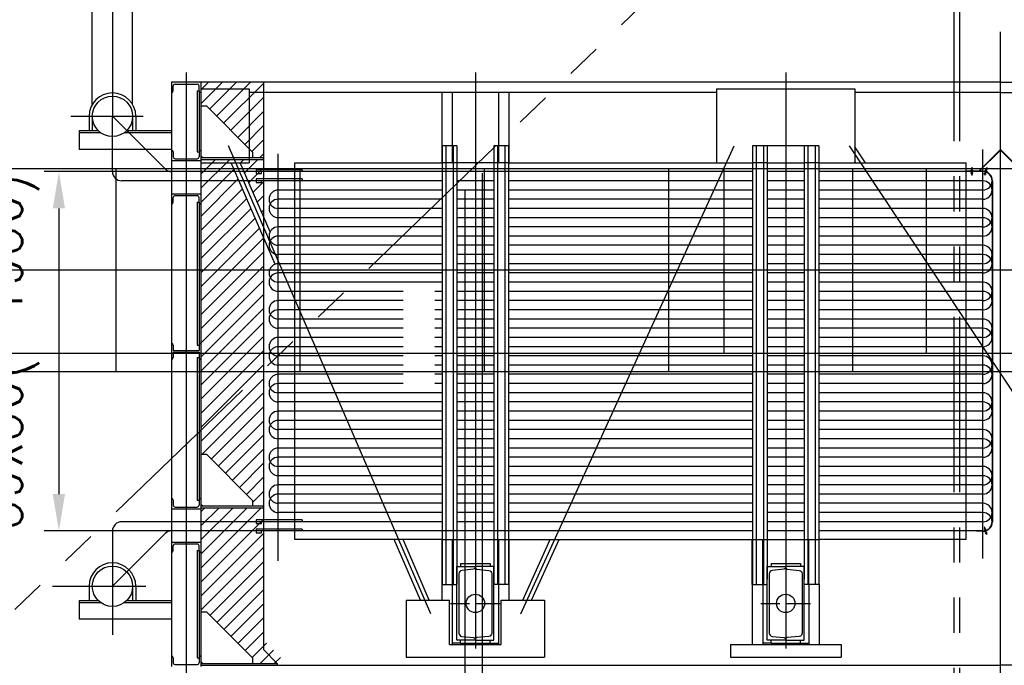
# Model space of a CAD drawing. Header units: millimetres. Extents: x -21 to 67273, y 14 to 95134.
# Tile 48 of 55: x 46834 to 52179, y 67728 to 71231. Entities that reach past the tile are written whole.
import ezdxf

# ---------------------------------------------------------------- set-up
doc = ezdxf.new("R2010")
doc.units = ezdxf.units.MM
doc.header["$LTSCALE"] = 30
for name, pattern in [('CENTER', [50.8, 31.75, -6.35, 6.35, -6.35]), ('DASHED', [19.05, 12.7, -6.35]), ('PHANTOM', [63.5, 31.75, -6.35, 6.35, -6.35, 6.35, -6.35])]:
    doc.linetypes.add(name, pattern=pattern)
doc.layers.get('Defpoints').update_dxf_attribs({"color": 5})
for name, color, linetype in [('双点画线', 6, 'PHANTOM'), ('标注', 3, 'Continuous'), ('点画线', 2, 'CENTER'), ('细实线', 4, 'Continuous'), ('虚线', 1, 'DASHED')]:
    doc.layers.add(name, color=color, linetype=linetype)
doc.styles.get("Standard").update_dxf_attribs({"font": 'romans.shx', "width": 0.7, "bigfont": 'hzdx.shx'})
doc.dimstyles.get("Standard").update_dxf_attribs({"dimscale": 80, "dimtxt": 3.5, "dimasz": 2.5, "dimexe": 1, "dimexo": 0, "dimgap": 1, "dimtad": 1, "dimzin": 12, "dimdsep": 46, "dimtxsty": 'Standard', "dimcen": 0, "dimclrt": 256, "dimazin": 3, "dimtfac": 1, "dimtmove": 0, "dimatfit": 3, "dimfxl": 1, "dimlwd": -1, "dimlwe": -1, "dimarcsym": 0})

# ---------------------------------------------------------------- blocks, each defined once
blk = doc.blocks.new('*D44')
at = {"layer": 'Defpoints', "color": 0, "ltscale": 20}
for p in [(49920.3, 70407.1), (47047.2, 68457.1), (49920.3, 68457.1)]:
    blk.add_point(p, dxfattribs=at)
at = {"layer": '标注', "color": 0, "ltscale": 20}
for p, q in [((49920.3, 70407.1), (46967.2, 70407.1)), ((47047.2, 70207.1), (47047.2, 68657.1)), ((49920.3, 68457.1), (46967.2, 68457.1))]:
    blk.add_line(p, q, dxfattribs=at)
for points in [[(47013.9, 70207.1), (47080.6, 70207.1), (47047.2, 70407.1)], [(47013.9, 68657.1), (47080.6, 68657.1), (47047.2, 68457.1)]]:
    blk.add_solid(points, dxfattribs=at)
at = {"layer": '标注', "ltscale": 20, "insert": (46753.9, 69432.1), "char_height": 280, "attachment_point": 5, "rotation": 90}
blk.add_mtext('39x50(=1950)', dxfattribs=at)
blk = doc.blocks.new('A$C14D42C78')
at = {"ltscale": 5}
for p, q in [((-80, 0), (-80, -16)), ((-80, 0), (80, 0)), ((80, 0), (80, -16)), ((-80, -432), (-80, -416)), ((80, -432), (80, -416)), ((-80, -432), (80, -432))]:
    blk.add_line(p, q, dxfattribs=at)
for points in [[(-89.5, -377.2, 0.385314), (-73.3, -395.1), (-8.1, -401.7, -0.385314), (0, -410.6), (0, -416), (-100, -416), (-100, -16), (0, -16), (0, -21.4, -0.385314), (-8.1, -30.3), (-73.3, -36.9, 0.385314), (-89.5, -54.8)], [(89.5, -377.2, -0.385314), (73.3, -395.1), (8.1, -401.7, 0.385314), (0, -410.6), (0, -416), (100, -416), (100, -16), (0, -16), (0, -21.4, 0.385314), (8.1, -30.3), (73.3, -36.9, -0.385314), (89.5, -54.8)]]:
    blk.add_lwpolyline(points, format="xyb", close=True)
blk.add_circle((0, -216), 50, dxfattribs=at)
at = {"layer": '点画线', "ltscale": 5}
for p, q in [((0, 28.7), (0, -176.6)), ((-134.3, -216), (-31.9, -216)), ((0, -216), (0, -460.7)), ((0, -216), (134.3, -216))]:
    blk.add_line(p, q, dxfattribs=at)

msp = doc.modelspace()

# ---------------------------------------------------------------- hatches: boundary and pattern name
at = {"layer": '细实线', "ltscale": 20}
h = msp.add_hatch(dxfattribs=at)
h.set_pattern_fill('ANSI31', color=256, scale=17, style=0)
h.set_pattern_definition([(45, (36075.54, 56742.214), (-38.16609, 38.16609), [])])
h.paths.add_polyline_path([(47817.876, 70892.118), (47817.876, 70855.618), (48080.876, 70855.618), (48080.876, 70835.618), (48157.876, 70835.618), (48157.876, 70892.118)])
h.paths.add_polyline_path([(47817.876, 70855.618), (47817.876, 70763.118), (47847.876, 70763.118), (48080.876, 70530.118), (48080.876, 70855.618)])
h.paths.add_polyline_path([(48080.876, 70530.118), (48097.876, 70513.118), (48097.876, 70483.118), (48157.876, 70483.118), (48157.876, 70835.618), (48080.876, 70835.618)])
h.paths.add_polyline_path([(48006.716, 70455.618), (47999.145, 70473.118), (47817.876, 70473.118), (47817.876, 70455.618)])
h.paths.add_polyline_path([(48080.876, 70455.618), (48080.876, 70473.118), (47999.145, 70473.118), (48006.716, 70455.618)])
h.paths.add_polyline_path([(48157.876, 70407.118), (48157.876, 70473.118), (48080.876, 70473.118), (48080.876, 70455.618), (48030.686, 70455.618), (48051.668, 70407.118)])
h.paths.add_polyline_path([(47817.876, 70455.618), (47817.876, 70407.118), (48003.727, 70407.118), (47982.745, 70455.618)])
h.paths.add_polyline_path([(47817.876, 70407.118), (47817.876, 70357.118), (48025.359, 70357.118), (48003.727, 70407.118)])
h.paths.add_polyline_path([(48051.668, 70407.118), (48073.3, 70357.118), (48157.876, 70357.118), (48157.876, 70407.118)])
h.paths.add_polyline_path([(48073.3, 70357.118), (48157.876, 70161.622), (48157.876, 70357.118)], flags=17)
h.paths.add_polyline_path([(48025.359, 70357.118), (47817.876, 70357.118), (47817.876, 68873.118), (47847.876, 68873.118), (48097.876, 68623.118), (48097.876, 68593.118), (48157.876, 68593.118), (48157.876, 70050.807)])
h.paths.add_polyline_path([(47817.876, 68583.118), (47817.876, 68507.118), (48157.876, 68507.118), (48157.876, 68583.118)])
h.paths.add_polyline_path([(48157.876, 68457.118), (48157.876, 68507.118), (47817.876, 68507.118), (47817.876, 68457.118)])
h.paths.add_polyline_path([(47817.876, 68457.118), (47817.876, 68018.118), (47847.876, 68018.118), (48097.876, 67768.118), (48097.876, 67738.118), (48157.876, 67738.118), (48282.876, 67738.118), (48157.876, 67863.118), (48157.876, 68457.118)])

# ---------------------------------------------------------------- linework, layer by layer
at = {"ltscale": 20}
for p, q in [((47228.376, 70771.451), (47228.376, 71866.618)), ((47447.376, 70771.451), (47447.376, 71866.618)), ((52157.876, 70892.118), (47657.876, 70892.118)), ((47657.876, 70892.118), (47657.876, 67722.118)), ((47677.876, 70882.118), (47797.876, 70882.118)), ((47817.876, 70892.118), (47817.876, 67722.118)), ((52157.876, 70892.118), (56657.876, 70892.118)), ((47657.876, 70835.618), (47657.876, 70835.618)), ((47667.876, 70845.618), (47667.876, 70872.118)), ((47797.876, 70845.618), (47797.876, 70513.618)), ((47797.876, 70845.618), (47807.876, 70845.618)), ((47807.876, 70845.618), (47807.876, 70872.118)), ((47807.876, 70845.618), (47807.876, 70513.618)), ((47817.876, 70855.618), (48080.876, 70855.618)), ((47817.876, 70835.618), (47817.876, 70835.618)), ((48080.876, 70855.618), (48080.876, 70455.618)), ((50617.876, 70835.618), (48080.876, 70835.618)), ((49126.376, 70835.618), (49126.376, 70454.118)), ((49182.876, 70835.618), (49182.876, 70454.118)), ((49432.876, 70835.618), (49432.876, 70454.118)), ((49489.376, 70835.618), (49489.376, 70454.118)), ((50617.876, 70855.618), (51367.876, 70855.618)), ((50617.876, 70855.618), (50617.876, 70455.618)), ((51367.876, 70855.618), (51367.876, 70455.618)), ((52157.876, 70835.618), (51367.876, 70835.618)), ((52157.876, 70835.618), (54632.876, 70835.618)), ((47817.876, 70763.118), (47847.876, 70763.118)), ((47847.876, 70763.118), (48097.876, 70513.118)), ((47210.876, 70707.118), (47210.876, 70627.618)), ((47228.376, 70707.118), (47228.376, 70627.618)), ((47447.376, 70707.118), (47447.376, 70627.618)), ((47464.876, 70707.118), (47464.876, 70627.618)), ((47157.876, 70627.618), (47157.876, 70527.618)), ((47262.576, 70627.618), (47157.876, 70627.618)), ((47657.876, 70627.618), (47413.175, 70627.618)), ((47415.304, 70629.69), (47623.231, 70421.762)), ((47337.876, 70407.118), (47337.876, 70597.618)), ((47657.876, 70527.618), (47157.876, 70527.618)), ((47657.876, 70523.618), (47657.876, 70523.618)), ((47667.876, 70513.618), (47667.876, 70487.118)), ((47797.876, 70513.618), (47807.876, 70513.618)), ((47807.876, 70513.618), (47807.876, 70487.118)), ((47817.876, 70523.618), (47817.876, 70523.618)), ((48097.876, 70513.118), (48097.876, 70483.118)), ((49127.876, 70547.118), (49127.876, 68167.118)), ((49207.876, 70547.118), (49127.876, 70547.118)), ((49147.876, 70547.118), (49147.876, 68167.118)), ((49187.876, 70547.118), (49187.876, 68167.118)), ((49207.876, 70547.118), (49207.876, 68167.118)), ((49407.876, 70547.118), (49407.876, 68167.118)), ((49487.876, 70547.118), (49407.876, 70547.118)), ((49427.876, 70547.118), (49427.876, 68167.118)), ((49467.876, 70547.118), (49467.876, 68167.118)), ((49487.876, 70547.118), (49487.876, 68167.118)), ((50812.876, 70547.118), (50812.876, 68167.118)), ((51172.876, 70547.118), (50812.876, 70547.118)), ((50832.876, 70547.118), (50832.876, 68167.118)), ((50872.876, 70547.118), (50872.876, 68167.118)), ((50892.876, 70547.118), (50892.876, 68196.118)), ((51092.876, 70547.118), (51092.876, 68196.118)), ((51112.876, 70547.118), (51112.876, 68167.118)), ((51152.876, 70547.118), (51152.876, 68167.118)), ((51172.876, 70547.118), (51172.876, 68167.118)), ((51426.178, 70454.118), (51367.876, 70541.828)), ((52042.047, 70411.118), (52157.876, 70526.946)), ((52042.876, 70409.118), (52157.876, 70524.118)), ((52273.704, 70411.118), (52157.876, 70526.946)), ((52272.876, 70409.118), (52157.876, 70524.118)), ((47657.876, 70467.118), (47817.876, 70467.118)), ((47677.876, 70477.118), (47797.876, 70477.118)), ((47817.876, 70493.118), (47827.876, 70483.118)), ((47817.876, 70483.118), (48157.876, 70483.118)), ((47817.876, 70473.118), (48157.876, 70473.118)), ((47817.876, 70455.618), (48080.876, 70455.618)), ((48221.267, 69904.279), (47982.745, 70455.618)), ((48193.293, 70079.754), (48030.686, 70455.618)), ((48157.876, 70473.118), (48157.876, 70483.118)), ((48327.876, 70454.118), (49127.876, 70454.118)), ((49227.876, 70455.618), (49207.876, 70455.618)), ((49387.876, 70455.618), (49227.876, 70455.618)), ((49407.876, 70455.618), (49387.876, 70455.618)), ((49487.876, 70454.118), (50812.876, 70454.118)), ((50617.876, 70455.618), (50812.876, 70455.618)), ((50645.786, 70454.118), (50646.469, 70455.618)), ((50694.137, 70454.118), (50694.82, 70455.618)), ((50892.876, 70455.618), (50912.876, 70455.618)), ((50912.876, 70455.618), (51072.876, 70455.618)), ((51072.876, 70455.618), (51092.876, 70455.618)), ((51172.876, 70455.618), (51367.876, 70455.618)), ((51172.876, 70454.118), (51972.876, 70454.118)), ((51373.344, 70454.118), (51367.876, 70462.345)), ((49127.876, 70407.118), (47658.586, 70407.118)), ((48367.876, 70417.118), (48117.876, 70417.118)), ((48117.876, 70417.118), (48117.876, 70397.118)), ((48117.876, 70397.118), (48147.876, 70397.118)), ((48147.876, 70397.118), (48147.876, 70407.118)), ((48367.876, 70417.118), (48367.876, 70407.118)), ((49407.876, 70407.118), (49207.876, 70407.118)), ((50812.876, 70407.118), (49487.876, 70407.118)), ((51092.876, 70407.118), (50892.876, 70407.118)), ((52062.876, 70407.118), (51172.876, 70407.118)), ((51972.876, 70411.118), (52042.047, 70411.118)), ((51972.876, 70411.118), (51972.876, 70409.118)), ((51972.876, 70409.118), (52042.876, 70409.118)), ((51996.934, 70413.299), (52007.731, 70424.096)), ((51996.934, 70424.096), (52007.731, 70413.299)), ((51996.934, 70404.952), (52007.731, 70394.155)), ((51996.934, 70394.155), (52007.731, 70404.952)), ((52002.332, 70431.847), (52002.332, 70386.389)), ((52027.876, 70409.118), (52027.876, 70407.118)), ((52062.876, 70409.118), (52027.876, 70409.118)), ((52068.098, 70394.18), (52081.493, 70401.51)), ((52083.866, 70428.838), (52071.098, 70385.21)), ((52071.131, 70404.542), (52078.46, 70391.147)), ((52073.475, 70412.553), (52086.87, 70419.883)), ((52076.508, 70422.916), (52083.838, 70409.52)), ((49127.876, 70357.118), (47387.876, 70357.118)), ((48367.876, 70367.118), (48117.876, 70367.118)), ((48117.876, 70367.118), (48117.876, 70347.118)), ((48117.876, 70347.118), (48147.876, 70347.118)), ((48147.876, 70347.118), (48147.876, 70357.118)), ((48367.876, 70367.118), (48367.876, 70357.118)), ((49407.876, 70357.118), (49207.876, 70357.118)), ((50812.876, 70357.118), (49487.876, 70357.118)), ((51092.876, 70357.118), (50892.876, 70357.118)), ((52062.876, 70357.118), (51172.876, 70357.118)), ((52112.876, 70357.118), (52112.876, 68507.118)), ((52114.876, 70357.118), (52114.876, 68507.118)), ((47657.876, 70287.118), (47817.876, 70287.118)), ((49127.876, 70307.118), (48237.876, 70307.118)), ((49407.876, 70307.118), (49207.876, 70307.118)), ((50812.876, 70307.118), (49487.876, 70307.118)), ((51092.876, 70307.118), (50892.876, 70307.118)), ((52062.876, 70307.118), (51172.876, 70307.118)), ((47667.876, 70240.618), (47667.876, 70267.118)), ((47677.876, 70277.118), (47797.876, 70277.118)), ((47797.876, 70240.618), (47797.876, 69466.118)), ((47797.876, 70240.618), (47807.876, 70240.618)), ((47807.876, 70240.618), (47807.876, 70267.118)), ((47807.876, 70240.618), (47807.876, 69466.118)), ((49127.876, 70257.118), (48237.876, 70257.118)), ((49407.876, 70257.118), (49207.876, 70257.118)), ((50812.876, 70257.118), (49487.876, 70257.118)), ((51092.876, 70257.118), (50892.876, 70257.118)), ((52062.876, 70257.118), (51172.876, 70257.118)), ((47657.876, 70230.618), (47657.876, 70230.618)), ((47817.876, 70230.618), (47817.876, 70230.618)), ((49127.876, 70207.118), (48237.876, 70207.118)), ((49407.876, 70207.118), (49207.876, 70207.118)), ((50812.876, 70207.118), (49487.876, 70207.118)), ((51092.876, 70207.118), (50892.876, 70207.118)), ((52062.876, 70207.118), (51172.876, 70207.118)), ((49127.876, 70157.118), (48237.876, 70157.118)), ((49407.876, 70157.118), (49207.876, 70157.118)), ((50812.876, 70157.118), (49487.876, 70157.118)), ((51092.876, 70157.118), (50892.876, 70157.118)), ((52062.876, 70157.118), (51172.876, 70157.118)), ((49127.876, 70107.118), (48237.876, 70107.118)), ((49407.876, 70107.118), (49207.876, 70107.118)), ((50812.876, 70107.118), (49487.876, 70107.118)), ((51092.876, 70107.118), (50892.876, 70107.118)), ((52062.876, 70107.118), (51172.876, 70107.118)), ((49127.876, 70057.118), (48237.876, 70057.118)), ((49407.876, 70057.118), (49207.876, 70057.118)), ((50812.876, 70057.118), (49487.876, 70057.118)), ((51092.876, 70057.118), (50892.876, 70057.118)), ((52062.876, 70057.118), (51172.876, 70057.118)), ((49127.876, 70007.118), (48237.876, 70007.118)), ((49407.876, 70007.118), (49207.876, 70007.118)), ((50812.876, 70007.118), (49487.876, 70007.118)), ((51092.876, 70007.118), (50892.876, 70007.118)), ((52062.876, 70007.118), (51172.876, 70007.118)), ((49127.876, 69957.118), (48237.876, 69957.118)), ((49407.876, 69957.118), (49207.876, 69957.118)), ((50812.876, 69957.118), (49487.876, 69957.118)), ((51092.876, 69957.118), (50892.876, 69957.118)), ((52062.876, 69957.118), (51172.876, 69957.118)), ((49127.876, 69907.118), (48237.876, 69907.118)), ((49407.876, 69907.118), (49207.876, 69907.118)), ((50812.876, 69907.118), (49487.876, 69907.118)), ((51092.876, 69907.118), (50892.876, 69907.118)), ((52062.876, 69907.118), (51172.876, 69907.118)), ((49127.876, 69857.118), (48237.876, 69857.118)), ((49127.876, 69807.118), (48237.876, 69807.118)), ((49407.876, 69857.118), (49207.876, 69857.118)), ((49407.876, 69807.118), (49207.876, 69807.118)), ((50812.876, 69857.118), (49487.876, 69857.118)), ((50812.876, 69807.118), (49487.876, 69807.118)), ((51092.876, 69857.118), (50892.876, 69857.118)), ((51092.876, 69807.118), (50892.876, 69807.118)), ((52062.876, 69857.118), (51172.876, 69857.118)), ((52062.876, 69807.118), (51172.876, 69807.118)), ((48916.47, 69757.118), (48237.876, 69757.118)), ((49127.876, 69757.118), (49087.566, 69757.118)), ((49407.876, 69757.118), (49207.876, 69757.118)), ((50812.876, 69757.118), (49487.876, 69757.118)), ((51092.876, 69757.118), (50892.876, 69757.118)), ((52062.876, 69757.118), (51172.876, 69757.118)), ((48916.47, 69707.118), (48237.876, 69707.118)), ((49127.876, 69707.118), (49087.566, 69707.118)), ((49407.876, 69707.118), (49207.876, 69707.118)), ((50812.876, 69707.118), (49487.876, 69707.118)), ((51092.876, 69707.118), (50892.876, 69707.118)), ((52062.876, 69707.118), (51172.876, 69707.118)), ((48916.47, 69657.118), (48237.876, 69657.118)), ((49127.876, 69657.118), (49087.566, 69657.118)), ((49407.876, 69657.118), (49207.876, 69657.118)), ((50812.876, 69657.118), (49487.876, 69657.118)), ((51092.876, 69657.118), (50892.876, 69657.118)), ((52062.876, 69657.118), (51172.876, 69657.118)), ((48916.47, 69607.118), (48237.876, 69607.118)), ((49127.876, 69607.118), (49087.566, 69607.118)), ((49407.876, 69607.118), (49207.876, 69607.118)), ((50812.876, 69607.118), (49487.876, 69607.118)), ((51092.876, 69607.118), (50892.876, 69607.118)), ((52062.876, 69607.118), (51172.876, 69607.118)), ((48916.47, 69557.118), (48237.876, 69557.118)), ((49127.876, 69557.118), (49087.566, 69557.118)), ((49407.876, 69557.118), (49207.876, 69557.118)), ((50812.876, 69557.118), (49487.876, 69557.118)), ((51092.876, 69557.118), (50892.876, 69557.118)), ((52062.876, 69557.118), (51172.876, 69557.118)), ((48916.47, 69507.118), (48237.876, 69507.118)), ((49127.876, 69507.118), (49087.566, 69507.118)), ((49407.876, 69507.118), (49207.876, 69507.118)), ((50812.876, 69507.118), (49487.876, 69507.118)), ((51092.876, 69507.118), (50892.876, 69507.118)), ((52062.876, 69507.118), (51172.876, 69507.118)), ((47657.876, 69476.118), (47657.876, 69476.118)), ((47667.876, 69466.118), (47667.876, 69437.118)), ((47667.876, 69437.118), (47807.876, 69437.118)), ((47797.876, 69466.118), (47807.876, 69466.118)), ((47807.876, 69466.118), (47807.876, 69437.118)), ((47817.876, 69476.118), (47817.876, 69476.118)), ((48916.47, 69457.118), (48237.876, 69457.118)), ((49127.876, 69457.118), (49087.566, 69457.118)), ((49407.876, 69457.118), (49207.876, 69457.118)), ((50812.876, 69457.118), (49487.876, 69457.118)), ((51092.876, 69457.118), (50892.876, 69457.118)), ((52062.876, 69457.118), (51172.876, 69457.118)), ((47657.876, 69388.118), (47657.876, 69388.118)), ((47667.876, 69427.118), (47807.876, 69427.118)), ((47667.876, 69427.118), (47667.876, 69398.118)), ((47797.876, 69398.118), (47797.876, 68623.618)), ((47797.876, 69398.118), (47807.876, 69398.118)), ((47807.876, 69427.118), (47807.876, 69398.118)), ((47807.876, 69398.118), (47807.876, 68623.618)), ((47817.876, 69388.118), (47817.876, 69388.118)), ((48916.47, 69407.118), (48237.876, 69407.118)), ((49127.876, 69407.118), (49087.566, 69407.118)), ((49407.876, 69407.118), (49207.876, 69407.118)), ((50812.876, 69407.118), (49487.876, 69407.118)), ((51092.876, 69407.118), (50892.876, 69407.118)), ((52062.876, 69407.118), (51172.876, 69407.118)), ((48916.47, 69357.118), (48237.876, 69357.118)), ((49127.876, 69357.118), (49087.566, 69357.118)), ((49407.876, 69357.118), (49207.876, 69357.118)), ((50812.876, 69357.118), (49487.876, 69357.118)), ((51092.876, 69357.118), (50892.876, 69357.118)), ((52062.876, 69357.118), (51172.876, 69357.118)), ((48916.47, 69307.118), (48237.876, 69307.118)), ((49127.876, 69307.118), (49087.566, 69307.118)), ((49407.876, 69307.118), (49207.876, 69307.118)), ((50812.876, 69307.118), (49487.876, 69307.118)), ((51092.876, 69307.118), (50892.876, 69307.118)), ((52062.876, 69307.118), (51172.876, 69307.118)), ((48916.47, 69257.118), (48237.876, 69257.118)), ((49127.876, 69257.118), (49087.566, 69257.118)), ((49407.876, 69257.118), (49207.876, 69257.118)), ((50812.876, 69257.118), (49487.876, 69257.118)), ((51092.876, 69257.118), (50892.876, 69257.118)), ((52062.876, 69257.118), (51172.876, 69257.118)), ((49127.876, 69207.118), (48237.876, 69207.118)), ((49407.876, 69207.118), (49207.876, 69207.118)), ((50812.876, 69207.118), (49487.876, 69207.118)), ((51092.876, 69207.118), (50892.876, 69207.118)), ((52062.876, 69207.118), (51172.876, 69207.118)), ((49127.876, 69157.118), (48237.876, 69157.118)), ((49407.876, 69157.118), (49207.876, 69157.118)), ((50812.876, 69157.118), (49487.876, 69157.118)), ((51092.876, 69157.118), (50892.876, 69157.118)), ((52062.876, 69157.118), (51172.876, 69157.118)), ((49127.876, 69107.118), (48237.876, 69107.118)), ((49127.876, 69057.118), (48237.876, 69057.118)), ((49407.876, 69107.118), (49207.876, 69107.118)), ((49407.876, 69057.118), (49207.876, 69057.118)), ((50812.876, 69107.118), (49487.876, 69107.118)), ((50812.876, 69057.118), (49487.876, 69057.118)), ((51092.876, 69107.118), (50892.876, 69107.118)), ((51092.876, 69057.118), (50892.876, 69057.118)), ((52062.876, 69107.118), (51172.876, 69107.118)), ((52062.876, 69057.118), (51172.876, 69057.118)), ((49127.876, 69007.118), (48237.876, 69007.118)), ((49407.876, 69007.118), (49207.876, 69007.118)), ((50812.876, 69007.118), (49487.876, 69007.118)), ((51092.876, 69007.118), (50892.876, 69007.118)), ((52062.876, 69007.118), (51172.876, 69007.118)), ((49127.876, 68957.118), (48237.876, 68957.118)), ((49407.876, 68957.118), (49207.876, 68957.118)), ((50812.876, 68957.118), (49487.876, 68957.118)), ((51092.876, 68957.118), (50892.876, 68957.118)), ((52062.876, 68957.118), (51172.876, 68957.118)), ((49127.876, 68907.118), (48237.876, 68907.118)), ((49407.876, 68907.118), (49207.876, 68907.118)), ((50812.876, 68907.118), (49487.876, 68907.118)), ((51092.876, 68907.118), (50892.876, 68907.118)), ((52062.876, 68907.118), (51172.876, 68907.118)), ((47817.876, 68873.118), (47847.876, 68873.118)), ((47847.876, 68873.118), (48097.876, 68623.118)), ((49127.876, 68857.118), (48237.876, 68857.118)), ((49407.876, 68857.118), (49207.876, 68857.118)), ((50812.876, 68857.118), (49487.876, 68857.118)), ((51092.876, 68857.118), (50892.876, 68857.118)), ((52062.876, 68857.118), (51172.876, 68857.118)), ((49127.876, 68807.118), (48237.876, 68807.118)), ((49407.876, 68807.118), (49207.876, 68807.118)), ((50812.876, 68807.118), (49487.876, 68807.118)), ((51092.876, 68807.118), (50892.876, 68807.118)), ((52062.876, 68807.118), (51172.876, 68807.118)), ((49127.876, 68757.118), (48237.876, 68757.118)), ((49407.876, 68757.118), (49207.876, 68757.118)), ((50812.876, 68757.118), (49487.876, 68757.118)), ((51092.876, 68757.118), (50892.876, 68757.118)), ((52062.876, 68757.118), (51172.876, 68757.118)), ((49127.876, 68707.118), (48237.876, 68707.118)), ((49407.876, 68707.118), (49207.876, 68707.118)), ((50812.876, 68707.118), (49487.876, 68707.118)), ((51092.876, 68707.118), (50892.876, 68707.118)), ((52062.876, 68707.118), (51172.876, 68707.118)), ((47657.876, 68633.618), (47657.876, 68633.618)), ((47817.876, 68633.618), (47817.876, 68633.618)), ((49127.876, 68657.118), (48237.876, 68657.118)), ((49407.876, 68657.118), (49207.876, 68657.118)), ((50812.876, 68657.118), (49487.876, 68657.118)), ((51092.876, 68657.118), (50892.876, 68657.118)), ((52062.876, 68657.118), (51172.876, 68657.118)), ((47657.876, 68577.118), (47817.876, 68577.118)), ((47657.876, 68577.118), (47817.876, 68577.118)), ((47667.876, 68623.618), (47667.876, 68597.118)), ((47677.876, 68587.118), (47797.876, 68587.118)), ((47797.876, 68623.618), (47807.876, 68623.618)), ((47807.876, 68623.618), (47807.876, 68597.118)), ((47817.876, 68603.118), (47827.876, 68593.118)), ((47817.876, 68593.118), (48157.876, 68593.118)), ((47817.876, 68583.118), (48157.876, 68583.118)), ((48097.876, 68623.118), (48097.876, 68593.118)), ((48157.876, 68583.118), (48157.876, 68593.118)), ((49127.876, 68607.118), (48237.876, 68607.118)), ((49407.876, 68607.118), (49207.876, 68607.118)), ((50812.876, 68607.118), (49487.876, 68607.118)), ((51092.876, 68607.118), (50892.876, 68607.118)), ((52062.876, 68607.118), (51172.876, 68607.118)), ((49127.876, 68557.118), (48237.876, 68557.118)), ((49407.876, 68557.118), (49207.876, 68557.118)), ((50812.876, 68557.118), (49487.876, 68557.118)), ((51092.876, 68557.118), (50892.876, 68557.118)), ((52062.876, 68557.118), (51172.876, 68557.118)), ((49127.876, 68507.118), (47387.876, 68507.118)), ((48367.876, 68517.118), (48117.876, 68517.118)), ((48117.876, 68517.118), (48117.876, 68497.118)), ((48117.876, 68497.118), (48147.876, 68497.118)), ((48147.876, 68497.118), (48147.876, 68507.118)), ((48367.876, 68517.118), (48367.876, 68507.118)), ((49407.876, 68507.118), (49207.876, 68507.118)), ((50812.876, 68507.118), (49487.876, 68507.118)), ((51092.876, 68507.118), (50892.876, 68507.118)), ((52062.876, 68507.118), (51172.876, 68507.118)), ((52068.098, 68470.056), (52081.493, 68462.726)), ((52083.866, 68435.397), (52071.098, 68479.025)), ((52071.131, 68459.693), (52078.46, 68473.088)), ((47337.876, 68457.118), (47337.876, 68266.618)), ((47415.304, 68234.546), (47623.231, 68442.473)), ((49127.876, 68457.118), (47658.586, 68457.118)), ((48367.876, 68467.118), (48117.876, 68467.118)), ((48117.876, 68467.118), (48117.876, 68447.118)), ((48117.876, 68447.118), (48147.876, 68447.118)), ((48147.876, 68447.118), (48147.876, 68457.118)), ((48367.876, 68467.118), (48367.876, 68457.118)), ((49407.876, 68457.118), (49207.876, 68457.118)), ((50812.876, 68457.118), (49487.876, 68457.118)), ((51092.876, 68457.118), (50892.876, 68457.118)), ((52062.876, 68457.118), (51172.876, 68457.118)), ((52027.876, 68455.118), (52027.876, 68457.118)), ((52062.876, 68455.118), (52027.876, 68455.118)), ((52073.475, 68451.682), (52086.87, 68444.353)), ((52076.508, 68441.32), (52083.838, 68454.715)), ((47657.876, 68397.118), (47817.876, 68397.118)), ((47667.876, 68350.618), (47667.876, 68377.118)), ((47677.876, 68387.118), (47797.876, 68387.118)), ((47807.876, 68350.618), (47807.876, 68377.118)), ((49127.876, 68410.118), (48327.876, 68410.118)), ((49009.792, 68081.618), (48867.675, 68410.118)), ((49057.733, 68081.618), (48915.617, 68410.118)), ((49126.376, 68410.118), (49126.376, 68081.618)), ((49182.876, 68410.118), (49182.876, 67841.618)), ((49207.876, 68410.118), (49407.876, 68410.118)), ((49432.876, 68410.118), (49432.876, 67841.618)), ((49487.876, 68410.118), (50812.876, 68410.118)), ((49489.376, 68410.118), (49489.376, 68081.618)), ((49564.929, 68081.618), (49714.586, 68410.118)), ((49613.28, 68081.618), (49762.937, 68410.118)), ((50811.376, 68167.118), (50811.376, 68410.118)), ((50892.876, 68410.118), (51092.876, 68410.118)), ((51972.876, 68410.118), (51172.876, 68410.118)), ((51174.376, 68167.118), (51174.376, 68410.118)), ((47657.876, 68340.618), (47657.876, 68340.618)), ((47797.876, 68350.618), (47797.876, 67768.618)), ((47797.876, 68350.618), (47807.876, 68350.618)), ((47807.876, 68350.618), (47807.876, 67768.618)), ((47817.876, 68340.618), (47817.876, 68340.618)), ((47210.876, 68157.118), (47210.876, 68077.618)), ((47447.376, 68157.118), (47447.376, 68077.618)), ((47464.876, 68157.118), (47464.876, 68077.618)), ((49127.876, 68167.118), (49207.876, 68167.118)), ((49487.876, 68167.118), (49407.876, 68167.118)), ((50811.376, 68167.118), (50811.376, 67841.618)), ((50812.876, 68167.118), (50892.876, 68167.118)), ((50867.876, 68167.118), (50867.876, 67841.618)), ((51172.876, 68167.118), (51092.876, 68167.118)), ((51117.876, 68167.118), (51117.876, 67841.618)), ((51174.376, 68167.118), (51174.376, 67841.618)), ((47157.876, 68077.618), (47157.876, 67977.618)), ((47262.576, 68077.618), (47157.876, 68077.618)), ((47657.876, 68077.618), (47413.175, 68077.618)), ((48932.876, 68081.618), (48932.876, 67771.618)), ((48932.876, 68081.618), (49167.876, 68081.618)), ((49167.876, 67841.618), (49167.876, 68081.618)), ((49447.876, 67841.618), (49447.876, 68081.618)), ((49447.876, 68081.618), (49682.876, 68081.618)), ((49682.876, 68081.618), (49682.876, 67771.618)), ((47817.876, 68018.118), (47847.876, 68018.118)), ((47847.876, 68018.118), (48097.876, 67768.118)), ((47657.876, 67977.618), (47157.876, 67977.618)), ((49167.876, 67841.618), (49447.876, 67841.618)), ((49227.876, 67848.118), (49182.876, 67848.118)), ((49387.876, 67848.118), (49432.876, 67848.118)), ((50692.876, 67841.618), (51292.876, 67841.618)), ((50692.876, 67841.618), (50692.876, 67771.618)), ((50912.876, 67848.118), (50867.876, 67848.118)), ((51072.876, 67848.118), (51117.876, 67848.118)), ((51292.876, 67841.618), (51292.876, 67771.618)), ((47657.876, 67778.618), (47657.876, 67778.618)), ((47817.876, 67778.618), (47817.876, 67778.618)), ((47667.876, 67768.618), (47667.876, 67742.118)), ((47677.876, 67732.118), (47797.876, 67732.118)), ((47797.876, 67768.618), (47807.876, 67768.618)), ((47807.876, 67768.618), (47807.876, 67742.118)), ((47807.876, 67768.618), (47807.876, 67768.618)), ((47817.876, 67748.118), (47827.876, 67738.118)), ((47817.876, 67738.118), (48157.876, 67738.118)), ((47817.876, 67728.118), (48282.876, 67728.118)), ((48097.876, 67768.118), (48097.876, 67738.118)), ((48137.876, 67738.118), (48232.876, 67738.118)), ((48232.876, 67738.118), (48232.876, 67728.118)), ((48282.876, 67728.118), (52157.876, 67728.118)), ((48932.876, 67771.618), (49682.876, 67771.618)), ((50692.876, 67771.618), (51292.876, 67771.618)), ((56157.876, 67728.118), (52157.876, 67728.118))]:
    msp.add_line(p, q, dxfattribs=at)
for centre in [(47337.876, 70707.118), (47337.876, 68157.118)]:
    msp.add_circle(centre, 109.5, dxfattribs=at)
for centre, radius, start, end in [((47677.876, 70872.118), 10, 90, 180), ((47797.876, 70872.118), 10, 0, 90), ((47337.876, 70707.118), 127, 0, 180), ((47657.876, 70845.618), 10, 270, 0), ((47817.876, 70845.618), 10, 180, 270), ((47657.876, 70513.618), 10, 0, 90), ((47817.876, 70513.618), 10, 90, 180), ((47677.876, 70487.118), 10, 180, 270), ((47797.876, 70487.118), 10, 270, 0), ((47387.876, 70407.118), 50, 180, 270), ((47658.586, 70457.118), 50, 225, 270), ((52062.876, 70357.118), 52, 0, 90), ((52062.876, 70357.118), 50, 270, 90), ((52062.876, 70307.118), 50, 270, 90), ((48237.876, 70257.118), 50, 90, 270), ((47657.876, 70240.618), 10, 270, 0), ((47677.876, 70267.118), 10, 90, 180), ((47797.876, 70267.118), 10, 0, 90), ((47817.876, 70240.618), 10, 180, 270), ((48237.876, 70207.118), 50, 90, 270), ((52062.876, 70157.118), 50, 270, 90), ((52062.876, 70107.118), 50, 270, 90), ((48237.876, 70057.118), 50, 90, 270), ((48237.876, 70007.118), 50, 90, 270), ((52062.876, 69957.118), 50, 270, 90), ((52062.876, 69907.118), 50, 270, 90), ((48237.876, 69857.118), 50, 90, 270), ((48237.876, 69807.118), 50, 90, 270), ((52062.876, 69757.118), 50, 270, 90), ((52062.876, 69707.118), 50, 270, 90), ((48237.876, 69657.118), 50, 90, 270), ((48237.876, 69607.118), 50, 90, 270), ((52062.876, 69557.118), 50, 270, 90), ((52062.876, 69507.118), 50, 270, 90), ((48237.876, 69457.118), 50, 90, 270), ((47657.876, 69466.118), 10, 0, 90), ((47817.876, 69466.118), 10, 90, 180), ((48237.876, 69407.118), 50, 90, 270), ((47657.876, 69398.118), 10, 270, 0), ((47817.876, 69398.118), 10, 180, 270), ((52062.876, 69357.118), 50, 270, 90), ((52062.876, 69307.118), 50, 270, 90), ((48237.876, 69257.118), 50, 90, 270), ((48237.876, 69207.118), 50, 90, 270), ((52062.876, 69157.118), 50, 270, 90), ((52062.876, 69107.118), 50, 270, 90), ((48237.876, 69057.118), 50, 90, 270), ((48237.876, 69007.118), 50, 90, 270), ((52062.876, 68957.118), 50, 270, 90), ((52062.876, 68907.118), 50, 270, 90), ((48237.876, 68857.118), 50, 90, 270), ((48237.876, 68807.118), 50, 90, 270), ((52062.876, 68757.118), 50, 270, 90), ((52062.876, 68707.118), 50, 270, 90), ((48237.876, 68657.118), 50, 90, 270), ((47657.876, 68623.618), 10, 0, 90), ((47817.876, 68623.618), 10, 90, 180), ((48237.876, 68607.118), 50, 90, 270), ((47677.876, 68597.118), 10, 180, 270), ((47797.876, 68597.118), 10, 270, 0), ((52062.876, 68557.118), 50, 270, 90), ((52062.876, 68507.118), 50, 270, 90), ((47387.876, 68457.118), 50, 90, 180), ((52062.876, 68507.118), 52, 270, 0), ((47658.586, 68407.118), 50, 90, 135), ((47677.876, 68377.118), 10, 90, 180), ((47797.876, 68377.118), 10, 0, 90), ((47657.876, 68350.618), 10, 270, 0), ((47817.876, 68350.618), 10, 180, 270), ((47337.876, 68157.118), 127, 0, 180), ((47657.876, 67768.618), 10, 0, 90), ((47817.876, 67768.618), 10, 90, 180), ((47677.876, 67742.118), 10, 180, 270), ((47797.876, 67742.118), 10, 270, 0)]:
    msp.add_arc(centre, radius, start, end, dxfattribs=at)
at = {"layer": '双点画线'}
for p, q in [((51907.876, 36282.118), (51907.876, 78922.118)), ((51937.876, 36282.118), (51937.876, 78922.118)), ((52157.876, 73187.118), (46347.876, 67587.118))]:
    msp.add_line(p, q, dxfattribs=at)
at = {"layer": '双点画线', "ltscale": 20}
for p in [(48157.876, 70892.118), (48232.876, 67738.118)]:
    msp.add_line(p, (48157.876, 67813.118), dxfattribs=at)
at = {"layer": '点画线'}
msp.add_line((52157.876, 36222.118), (52157.876, 78922.118), dxfattribs=at)
at = {"layer": '点画线', "ltscale": 20}
for p, q in [((47337.876, 71801.29), (47337.876, 70707.118)), ((52157.876, 65752.118), (52157.876, 71166.19)), ((47737.876, 70945.66), (47737.876, 67900.128)), ((49307.876, 70945.66), (49307.876, 67913.128)), ((50992.876, 70945.66), (50992.876, 67913.128)), ((47112.219, 70707.118), (47504.568, 70707.118)), ((47337.876, 70597.618), (47337.876, 70707.118)), ((47415.304, 70629.69), (47337.876, 70707.118)), ((47337.876, 68266.618), (47337.876, 68157.118)), ((47415.304, 68234.546), (47337.876, 68157.118)), ((47012.542, 68157.118), (47519.438, 68157.118)), ((47337.876, 68157.118), (47337.876, 67893.199)), ((52157.876, 62006.329), (52157.876, 68166.19)), ((47737.876, 68016.828), (47737.876, 67478.294))]:
    msp.add_line(p, q, dxfattribs=at)
at = {"layer": '细实线', "ltscale": 20}
for p, q in [((48237.876, 68295.467), (48237.876, 70502.798)), ((52062.876, 68308.467), (52062.876, 70527.344)), ((48327.876, 68410.118), (48327.876, 70454.118)), ((51972.876, 68410.118), (51972.876, 70454.118))]:
    msp.add_line(p, q, dxfattribs=at)
at = {"layer": '细实线'}
for p, q in [((59867.876, 70422.118), (44657.876, 70422.118)), ((47357.876, 69322.118), (47357.876, 70422.118)), ((48357.876, 69322.118), (48357.876, 70422.118)), ((49346.876, 67422.118), (49346.876, 70397.89)), ((49357.876, 69322.118), (49357.876, 70422.118)), ((50357.876, 69322.118), (50357.876, 70422.118)), ((50657.876, 69422.118), (50657.876, 70422.118)), ((51357.876, 69322.118), (51357.876, 70422.118)), ((51757.876, 69422.118), (51757.876, 70422.118)), ((49252.876, 67422.118), (49252.876, 70304.618)), ((59867.876, 69872.118), (45047.876, 69872.118)), ((45047.876, 69422.118), (59867.876, 69422.118)), ((44657.876, 69322.118), (58477.876, 69322.118))]:
    msp.add_line(p, q, dxfattribs=at)
at = {"layer": '虚线', "ltscale": 20}
for p, q in [((47274.789, 70617.618), (47157.876, 70617.618)), ((47657.876, 70617.618), (47400.963, 70617.618)), ((49065.932, 68007.258), (47967.361, 70546.586)), ((49555.228, 68007.258), (50712.088, 70546.586)), ((53026.24, 68007.258), (51338.296, 70546.586)), ((49487.876, 70454.118), (49127.876, 70454.118)), ((50892.876, 70454.118), (50812.876, 70454.118)), ((50892.876, 70454.118), (51092.876, 70454.118)), ((51172.876, 70454.118), (51092.876, 70454.118)), ((49127.876, 68410.118), (49207.876, 68410.118)), ((49407.876, 68410.118), (49487.876, 68410.118)), ((50812.876, 68410.118), (50892.876, 68410.118)), ((50867.876, 68167.118), (50867.876, 68410.118)), ((51092.876, 68410.118), (51172.876, 68410.118)), ((51117.876, 68167.118), (51117.876, 68410.118)), ((47274.789, 68067.618), (47157.876, 68067.618)), ((47657.876, 68067.618), (47400.963, 68067.618))]:
    msp.add_line(p, q, dxfattribs=at)

# ---------------------------------------------------------------- block references
at = {"ltscale": 20}
for p in [(49307.876, 68280.118), (50992.876, 68280.118)]:
    msp.add_blockref('A$C14D42C78', p, dxfattribs=at)

# ---------------------------------------------------------------- dimensions: what is measured, and where the dimension line sits
at = {"layer": '标注', "ltscale": 20}
dim = msp.add_linear_dim(base=(47047.226, 68457.118), p1=(49920.3, 70407.118), p2=(49920.3, 68457.118), angle=90, text='39x50(=1950)', dimstyle='Standard', dxfattribs=at)
dim.commit()
dim.dimension.update_dxf_attribs({"geometry": '*D44', "text_midpoint": (47047.226, 69432.118), "dimtype": 160})

doc.saveas('drawing.dxf')
